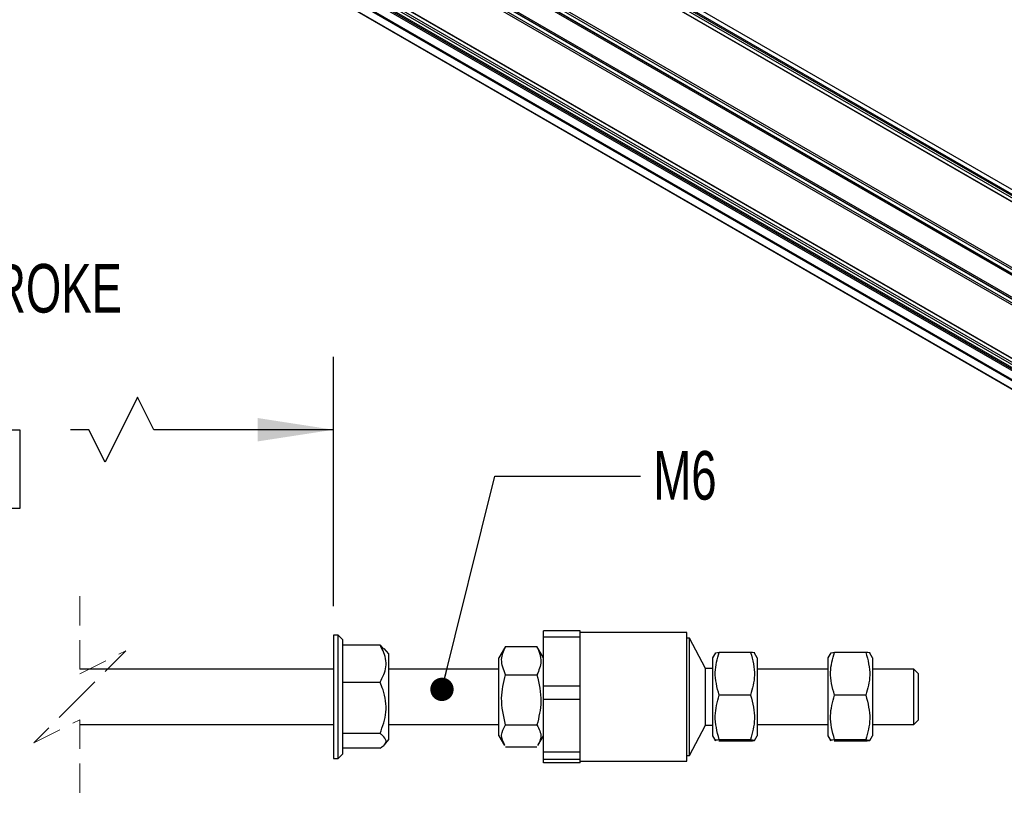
# Model space of a CAD drawing. Header units: millimetres. Extents: x 16 to 683, y 16 to 524.
# Tile 6 of 8: x 468 to 575, y 327 to 412. Entities that reach past the tile are written whole.
import ezdxf

# ---------------------------------------------------------------- set-up
doc = ezdxf.new("R2010")
doc.units = ezdxf.units.MM
doc.header["$LTSCALE"] = 2.5
doc.linetypes.add('HIDDEN', pattern=[1.905, 1.27, -0.635])
doc.layers.add('DIMENSIONS', color=140, linetype='Continuous', lineweight=25)
doc.styles.add('SLDTEXTSTYLE0', font='TXT', dxfattribs={"width": 0.7})
doc.dimstyles.new('SLDDIMSTYLE1', dxfattribs={"dimtxt": 5.39502, "dimasz": 8.255, "dimexe": 0, "dimexo": 0.0625, "dimgap": 1.348755, "dimtad": 0, "dimtih": 1, "dimtoh": 1, "dimrnd": 1e-09, "dimzin": 4, "dimdsep": 46, "dimtxsty": 'SLDTEXTSTYLE0', "dimsah": 1, "dimcen": 0.09, "dimadec": 0, "dimazin": 1, "dimtfac": 1, "dimtofl": 0, "dimtmove": 0, "dimatfit": 3, "dimfxl": 0, "dimfrac": 2, "dimtolj": 1, "dimtzin": 12, "dimarcsym": 0})
doc.dimstyles.new('SLDDIMSTYLE5', dxfattribs={"dimtxt": 0.18, "dimasz": 2.54, "dimexe": 0, "dimexo": 0.0625, "dimgap": 0, "dimtad": 0, "dimtih": 1, "dimtoh": 1, "dimdec": 0, "dimrnd": 1e-09, "dimzin": 0, "dimdsep": 46, "dimtxsty": 'Standard', "dimblk1": 'DOT', "dimblk2": 'DOT', "dimsah": 1, "dimcen": 0.09, "dimadec": 0, "dimazin": 0, "dimtfac": 2.54, "dimtdec": 0, "dimtofl": 0, "dimtmove": 0, "dimatfit": 3, "dimldrblk": 'DOT', "dimfxl": 0, "dimfrac": 2, "dimtolj": 1, "dimtzin": 0, "dimarcsym": 0})

# ---------------------------------------------------------------- blocks, each defined once
blk = doc.blocks.new('_D_8')
at = {"layer": 'DIMENSIONS'}
for p, q in [((426, 349.65), (426, 375.18)), ((502.45, 348.05), (502.45, 375.18)), ((481.11, 370.77), (477.58, 363.71)), ((482.87, 367.24), (481.11, 370.77)), ((426, 367.24), (438.67, 367.24)), ((445.98, 367.24), (444.17, 367.24)), ((444.17, 367.24), (444.17, 358.67)), ((466.5, 367.24), (468.31, 367.24)), ((468.31, 367.24), (468.31, 358.67)), ((475.82, 367.24), (473.81, 367.24)), ((477.58, 363.71), (475.82, 367.24)), ((502.45, 367.24), (482.87, 367.24)), ((444.17, 358.67), (445.98, 358.67)), ((468.31, 358.67), (466.5, 358.67))]:
    blk.add_line(p, q, dxfattribs=at)
for points in [[(426, 367.24), (434.26, 365.97), (434.26, 368.51)], [(502.45, 367.24), (494.2, 368.51), (494.2, 365.97)]]:
    blk.add_solid(points, dxfattribs=at)
at = {"layer": 'DIMENSIONS', "char_height": 5.292, "attachment_point": 1, "style": 'SLDTEXTSTYLE0'}
for s, insert in [('904.0', (445.98, 375.27)), ('35.59', (445.98, 365.49))]:
    blk.add_mtext(s, dxfattribs=dict(at, insert=insert))
blk = doc.blocks.new('_Dot')
at = {"color": 0, "linetype": 'ByBlock', "lineweight": -2}
blk.add_line((-0.5, 0), (-1, 0), dxfattribs=at)
at = {"color": 0, "linetype": 'ByBlock', "const_width": 0.5}
blk.add_lwpolyline([(-0.25, 0, 1), (0.25, 0, 1)], format="xyb", close=True, dxfattribs=at)

msp = doc.modelspace()

# ---------------------------------------------------------------- linework, layer by layer
for p, q in [((660.041, 344.353), (380.145, 505.934)), ((660.189, 344.438), (380.292, 506.019)), ((660.918, 344.51), (381.021, 506.091)), ((659.452, 344.013), (379.556, 505.594)), ((659.556, 343.987), (379.674, 505.56)), ((659.91, 344.191), (380.027, 505.764)), ((652.528, 340.016), (372.632, 501.597)), ((652.676, 340.101), (372.779, 501.682)), ((652.78, 340.075), (372.897, 501.648)), ((653.134, 340.279), (373.251, 501.852)), ((653.265, 340.441), (373.369, 502.022)), ((651.497, 338.23), (371.601, 499.811)), ((651.497, 338.06), (371.601, 499.64)), ((651.572, 337.982), (371.689, 499.555)), ((651.497, 337.379), (371.601, 498.96)), ((651.572, 337.574), (371.689, 499.147)), ((651.497, 331.595), (371.601, 493.176)), ((651.572, 331.518), (371.689, 493.091)), ((631.409, 342.75), (392.588, 480.618)), ((631.047, 342.721), (392.612, 480.366)), ((630.695, 342.583), (392.612, 480.026)), ((392.612, 479.885), (630.502, 342.554)), ((630.245, 342.503), (395.244, 478.166)), ((393.025, 477.446), (628.433, 341.548)), ((628.457, 341.562), (393.049, 477.46)), ((393.816, 477.902), (629.223, 342.004)), ((629.341, 342.072), (393.933, 477.97)), ((529.304, 345.348), (525.304, 345.348)), ((525.304, 344.7), (525.304, 345.348)), ((529.304, 344.7), (529.304, 345.348)), ((540.904, 345.172), (529.304, 345.172)), ((540.904, 331.172), (540.904, 345.172)), ((502.954, 344.872), (502.454, 344.872)), ((502.454, 344.872), (502.454, 331.472)), ((503.454, 344.372), (502.954, 344.872)), ((502.954, 331.472), (502.954, 344.872)), ((503.454, 332.214), (503.454, 344.372)), ((525.304, 344.7), (529.304, 344.7)), ((525.304, 339.341), (525.304, 344.7)), ((529.304, 342.02), (529.304, 344.7)), ((541.204, 344.572), (540.904, 344.572)), ((542.939, 341.27), (541.204, 344.572)), ((541.204, 331.772), (541.204, 344.572)), ((507.511, 343.776), (503.454, 343.776)), ((507.511, 343.776), (507.895, 343.375)), ((508.454, 342.836), (507.954, 343.425)), ((521.067, 343.484), (520.454, 342.422)), ((521.167, 343.644), (521.107, 343.461)), ((521.167, 343.644), (524.591, 343.644)), ((524.66, 343.46), (524.591, 343.644)), ((525.304, 342.422), (524.694, 343.479)), ((544.007, 342.947), (543.704, 342.422)), ((544.417, 343.012), (544.045, 342.925)), ((547.841, 343.012), (544.417, 343.012)), ((556.557, 342.947), (556.254, 342.422)), ((556.967, 343.012), (556.595, 342.925)), ((560.391, 343.012), (556.967, 343.012)), ((508.454, 333.509), (508.454, 342.836)), ((520.454, 333.922), (520.454, 342.422)), ((529.304, 339.341), (529.304, 342.02)), ((543.704, 342.422), (543.704, 333.922)), ((548.554, 342.422), (548.262, 342.928)), ((548.554, 342.422), (548.554, 334.565)), ((556.254, 342.422), (556.254, 333.922)), ((561.104, 342.422), (560.812, 342.928)), ((561.104, 342.422), (561.104, 334.565)), ((502.454, 341.172), (474.824, 341.172)), ((520.454, 341.172), (508.454, 341.172)), ((543.704, 341.27), (542.939, 341.27)), ((542.939, 335.075), (542.939, 341.27)), ((556.254, 341.172), (548.554, 341.172)), ((565.604, 341.172), (561.104, 341.172)), ((566.104, 340.672), (565.604, 341.172)), ((565.604, 335.172), (565.604, 341.172)), ((503.454, 339.768), (507.511, 339.768)), ((521.167, 340.579), (524.591, 340.579)), ((566.104, 335.672), (566.104, 340.672)), ((529.304, 339.341), (525.304, 339.341)), ((525.304, 337.899), (525.304, 339.341)), ((529.304, 337.899), (529.304, 339.341)), ((525.304, 337.899), (529.304, 337.899)), ((525.304, 332.165), (525.304, 337.899)), ((529.304, 335.032), (529.304, 337.899)), ((547.841, 338.356), (544.417, 338.356)), ((560.391, 338.356), (556.967, 338.356)), ((565.604, 335.172), (566.104, 335.672)), ((474.824, 335.172), (502.454, 335.172)), ((508.454, 335.172), (520.454, 335.172)), ((521.167, 335.107), (524.591, 335.107)), ((529.304, 332.165), (529.304, 335.032)), ((541.204, 331.772), (542.939, 335.075)), ((542.939, 335.075), (543.704, 335.075)), ((548.554, 335.172), (556.254, 335.172)), ((548.554, 334.565), (548.554, 333.922)), ((561.104, 335.172), (565.604, 335.172)), ((561.104, 334.565), (561.104, 333.922)), ((507.511, 334.165), (503.454, 334.165)), ((507.954, 332.92), (508.454, 333.509)), ((520.454, 333.922), (521.067, 332.861)), ((524.694, 332.866), (525.304, 333.922)), ((543.704, 333.922), (544.007, 333.398)), ((544.417, 333.333), (544.386, 333.34)), ((544.417, 333.517), (547.841, 333.517)), ((547.841, 333.333), (544.417, 333.333)), ((548.262, 333.417), (548.554, 333.922)), ((556.254, 333.922), (556.557, 333.398)), ((556.967, 333.333), (556.936, 333.34)), ((556.967, 333.517), (560.391, 333.517)), ((560.391, 333.333), (556.967, 333.333)), ((560.812, 333.417), (561.104, 333.922)), ((507.511, 332.569), (503.454, 332.569)), ((524.591, 332.701), (521.167, 332.701)), ((502.454, 331.472), (502.954, 331.472)), ((502.954, 331.472), (503.454, 331.972)), ((503.454, 331.972), (503.454, 332.214)), ((529.304, 332.165), (525.304, 332.165)), ((525.304, 331.372), (525.304, 332.165)), ((525.304, 331.372), (529.304, 331.372)), ((525.304, 330.997), (525.304, 331.372)), ((529.304, 331.372), (529.304, 332.165)), ((529.304, 331.184), (529.304, 331.372)), ((529.304, 330.997), (529.304, 331.184)), ((529.304, 331.172), (540.904, 331.172)), ((540.904, 331.772), (541.204, 331.772)), ((529.304, 330.997), (525.304, 330.997))]:
    msp.add_line(p, q)
at = {"color": 7, "linetype": 'HIDDEN', "lineweight": 18}
for p, q in [((474.824, 349.11), (474.824, 340.672)), ((474.824, 340.672), (479.824, 343.172)), ((479.824, 343.172), (474.824, 338.172)), ((474.824, 338.172), (469.824, 333.172)), ((469.824, 333.172), (474.824, 335.672)), ((474.824, 335.672), (474.824, 327.235))]:
    msp.add_line(p, q, dxfattribs=at)
for points, knots in [([(507.511, 339.768), (507.795, 340.312), (508.357, 341.392), (508.03, 342.878), (507.624, 343.581), (507.511, 343.776)], [0, 0, 0, 0, 0.42307462, 0.84008335, 1, 1, 1, 1]), ([(521.167, 340.579), (520.946, 341.128), (520.531, 342.157), (520.964, 343.171), (521.167, 343.644)], [0, 0, 0, 0, 0.5330558, 1, 1, 1, 1]), ([(524.591, 343.644), (524.812, 343.095), (525.226, 342.066), (524.793, 341.052), (524.591, 340.579)], [0, 0, 0, 0, 0.5330558, 1, 1, 1, 1]), ([(544.417, 338.356), (544.195, 339.188), (543.781, 340.745), (544.215, 342.292), (544.417, 343.012)], [0, 0, 0, 0, 0.5344362, 1, 1, 1, 1]), ([(547.841, 343.012), (548.062, 342.18), (548.476, 340.623), (548.043, 339.076), (547.841, 338.356)], [0, 0, 0, 0, 0.5344362, 1, 1, 1, 1]), ([(548.258, 342.925), (548.259, 342.926), (548.402, 342.959), (548.12, 342.985), (547.841, 343.012)], [0, 0, 0, 0, 0.0118047, 1, 1, 1, 1]), ([(556.967, 338.356), (556.745, 339.188), (556.331, 340.745), (556.765, 342.292), (556.967, 343.012)], [0, 0, 0, 0, 0.5344362, 1, 1, 1, 1]), ([(560.391, 343.012), (560.612, 342.18), (561.026, 340.623), (560.593, 339.076), (560.391, 338.356)], [0, 0, 0, 0, 0.5344362, 1, 1, 1, 1]), ([(560.808, 342.925), (560.809, 342.926), (560.952, 342.959), (560.67, 342.985), (560.391, 343.012)], [0, 0, 0, 0, 0.0118047, 1, 1, 1, 1]), ([(507.511, 334.165), (507.792, 334.935), (508.356, 336.481), (508.046, 338.464), (507.624, 339.493), (507.511, 339.768)], [0, 0, 0, 0, 0.4205474, 0.8451438, 1, 1, 1, 1]), ([(521.167, 335.107), (520.945, 336.085), (520.531, 337.913), (520.965, 339.733), (521.167, 340.579)], [0, 0, 0, 0, 0.5347428, 1, 1, 1, 1]), ([(524.591, 340.579), (524.812, 339.601), (525.226, 337.773), (524.793, 335.954), (524.591, 335.107)], [0, 0, 0, 0, 0.5347428, 1, 1, 1, 1]), ([(544.417, 333.517), (544.195, 334.382), (543.781, 336), (544.215, 337.608), (544.417, 338.356)], [0, 0, 0, 0, 0.5345185, 1, 1, 1, 1]), ([(547.841, 338.356), (548.062, 337.491), (548.476, 335.873), (548.043, 334.266), (547.841, 333.517)], [0, 0, 0, 0, 0.5345185, 1, 1, 1, 1]), ([(556.967, 333.517), (556.745, 334.382), (556.331, 336), (556.765, 337.608), (556.967, 338.356)], [0, 0, 0, 0, 0.5345185, 1, 1, 1, 1]), ([(560.391, 338.356), (560.612, 337.491), (561.026, 335.873), (560.593, 334.266), (560.391, 333.517)], [0, 0, 0, 0, 0.5345185, 1, 1, 1, 1]), ([(521.107, 332.884), (520.923, 333.254), (520.549, 334.004), (520.959, 334.736), (521.167, 335.107)], [0, 0, 0, 0, 0.49336465, 1, 1, 1, 1]), ([(524.591, 335.107), (524.818, 334.676), (525.212, 333.927), (524.825, 333.195), (524.66, 332.885)], [0, 0, 0, 0, 0.5760934, 1, 1, 1, 1]), ([(508.168, 333.367), (508.071, 333.578), (507.919, 333.906), (507.619, 334.097), (507.511, 334.165)], [0, 0, 0, 0, 0.641361, 1, 1, 1, 1]), ([(507.511, 332.569), (507.797, 332.756), (508.124, 332.969), (508.163, 333.323), (508.168, 333.367)], [0, 0, 0, 0, 0.87399, 1, 1, 1, 1]), ([(544.045, 333.42), (544.026, 333.424), (543.853, 333.461), (544.151, 333.49), (544.417, 333.517)], [0, 0, 0, 0, 0.1070269, 1, 1, 1, 1]), ([(547.841, 333.517), (548.052, 333.483), (548.474, 333.416), (548.051, 333.361), (547.841, 333.333)], [0, 0, 0, 0, 0.5016133, 1, 1, 1, 1]), ([(556.595, 333.42), (556.576, 333.424), (556.403, 333.461), (556.701, 333.49), (556.967, 333.517)], [0, 0, 0, 0, 0.1070269, 1, 1, 1, 1]), ([(560.391, 333.517), (560.602, 333.483), (561.024, 333.416), (560.601, 333.361), (560.391, 333.333)], [0, 0, 0, 0, 0.5016133, 1, 1, 1, 1])]:
    msp.add_open_spline(points, degree=3, knots=knots)

# ---------------------------------------------------------------- texts
at = {"layer": 'DIMENSIONS', "attachment_point": 1, "style": 'SLDTEXTSTYLE0'}
for s, insert, char_height in [('MECHANICAL STROKE', (425.203, 385.279), 5.29167), ('M6', (537.26, 364.92), 5.2917)]:
    msp.add_mtext(s, dxfattribs=dict(at, insert=insert, char_height=char_height))

# ---------------------------------------------------------------- dimensions: what is measured, and where the dimension line sits
at = {"layer": 'DIMENSIONS'}
dim = msp.add_linear_dim(base=(502.454, 367.242), p1=(426.001, 346.472), p2=(502.454, 344.872), text='904.0', dimstyle='SLDDIMSTYLE1', dxfattribs=at)
dim.commit()
dim.dimension.update_dxf_attribs({"geometry": '_D_8', "text_midpoint": (456.237, 367.242), "dimtype": 160})

# ---------------------------------------------------------------- leaders
msp.add_leader([(514.25, 338.981), (519.992, 362.183), (535.867, 362.183)], dimstyle='SLDDIMSTYLE5', dxfattribs=at)

doc.saveas('drawing.dxf')
